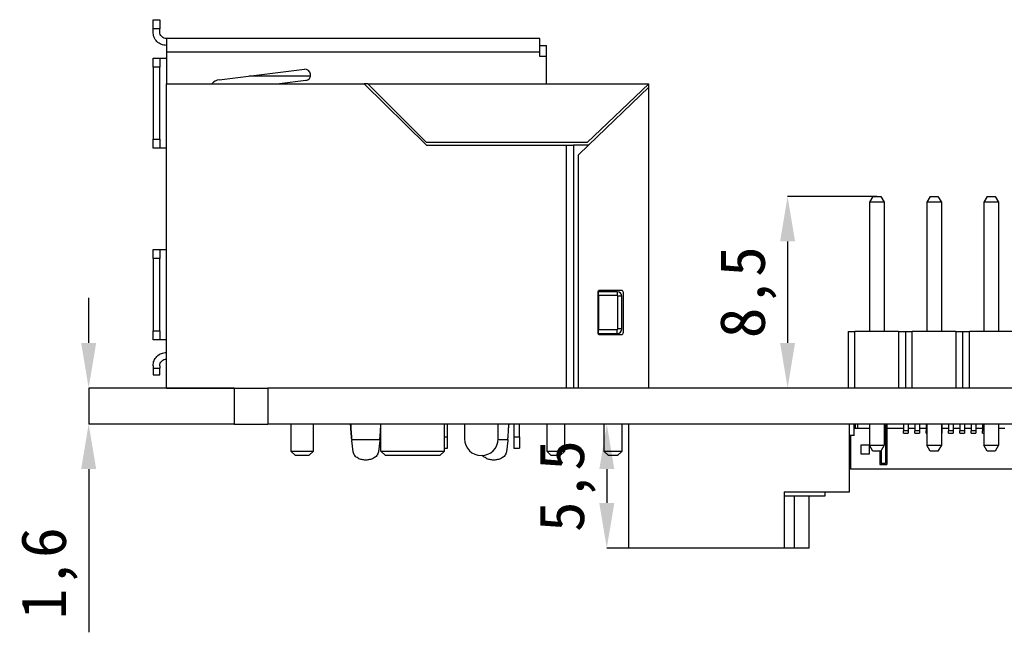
# Model space of a CAD drawing. Header units: millimetres. Extents: x 1628 to 1852, y 2209 to 2446.
# Tile 2 of 34: x 1633 to 1677, y 2256 to 2283. Entities that reach past the tile are written whole.
import ezdxf

# ---------------------------------------------------------------- set-up
doc = ezdxf.new("R2010")
doc.units = ezdxf.units.MM
doc.styles.add('黑体高度2mm', font='simhei.ttf', dxfattribs={"height": 2})
doc.dimstyles.new('红色高度2mm', dxfattribs={"dimtxt": 2, "dimasz": 2, "dimexe": 0, "dimexo": 0, "dimtad": 1, "dimdec": 1, "dimtxsty": '黑体高度2mm', "dimcen": 2.5, "dimclrd": 1, "dimclre": 1, "dimclrt": 1, "dimadec": 0, "dimazin": 0, "dimtfac": 1, "dimtdec": 1, "dimtmove": 0, "dimatfit": 3, "dimfxl": 1, "dimarcsym": 0})

# ---------------------------------------------------------------- blocks, each defined once
blk = doc.blocks.new('*D40')
at = {"color": 1, "lineweight": -2, "transparency": 16777216}
for p, q in [((1671.35, 2275.624), (1667.392, 2275.624)), ((1667.392, 2273.624), (1667.392, 2269.124)), ((1671.35, 2267.124), (1667.392, 2267.124))]:
    blk.add_line(p, q, dxfattribs=at)
at = {"color": 1, "transparency": 16777216}
for points in [[(1667.059, 2273.624), (1667.725, 2273.624), (1667.392, 2275.624)], [(1667.059, 2269.124), (1667.725, 2269.124), (1667.392, 2267.124)]]:
    blk.add_solid(points, dxfattribs=at)
at = {"layer": 'Defpoints', "color": 0, "transparency": 16777216}
for p in [(1671.35, 2275.624), (1667.392, 2267.124), (1671.35, 2267.124)]:
    blk.add_point(p, dxfattribs=at)
at = {"color": 1, "transparency": 16777216, "insert": (1665.643, 2271.374), "char_height": 2, "attachment_point": 5, "rotation": 90, "style": '黑体高度2mm'}
blk.add_mtext('8,5', dxfattribs=at)
blk = doc.blocks.new('*D41')
at = {"color": 1, "lineweight": -2, "transparency": 16777216}
for p, q in [((1660.345, 2265.524), (1659.37, 2265.524)), ((1659.37, 2263.524), (1659.37, 2262.024)), ((1660.345, 2260.024), (1659.37, 2260.024))]:
    blk.add_line(p, q, dxfattribs=at)
at = {"color": 1, "transparency": 16777216}
for points in [[(1659.037, 2263.524), (1659.704, 2263.524), (1659.37, 2265.524)], [(1659.037, 2262.024), (1659.704, 2262.024), (1659.37, 2260.024)]]:
    blk.add_solid(points, dxfattribs=at)
at = {"layer": 'Defpoints', "color": 0, "transparency": 16777216}
for p in [(1660.345, 2265.524), (1659.37, 2260.024), (1660.345, 2260.024)]:
    blk.add_point(p, dxfattribs=at)
at = {"color": 1, "transparency": 16777216, "insert": (1657.622, 2262.774), "char_height": 2, "attachment_point": 5, "rotation": 90, "style": '黑体高度2mm'}
blk.add_mtext('5,5', dxfattribs=at)
blk = doc.blocks.new('*D42')
at = {"color": 1, "lineweight": -2, "transparency": 16777216}
for p, q in [((1636.38, 2269.124), (1636.38, 2271.124)), ((1642.835, 2267.124), (1636.38, 2267.124)), ((1636.38, 2267.124), (1636.38, 2265.524)), ((1642.835, 2265.524), (1636.38, 2265.524)), ((1636.38, 2263.524), (1636.38, 2256.285))]:
    blk.add_line(p, q, dxfattribs=at)
at = {"color": 1, "transparency": 16777216}
for points in [[(1636.047, 2269.124), (1636.714, 2269.124), (1636.38, 2267.124)], [(1636.047, 2263.524), (1636.714, 2263.524), (1636.38, 2265.524)]]:
    blk.add_solid(points, dxfattribs=at)
at = {"layer": 'Defpoints', "color": 0, "transparency": 16777216}
for p in [(1642.835, 2267.124), (1636.38, 2265.524), (1642.835, 2265.524)]:
    blk.add_point(p, dxfattribs=at)
at = {"color": 1, "transparency": 16777216, "insert": (1634.632, 2258.905), "char_height": 2, "attachment_point": 5, "rotation": 90, "style": '黑体高度2mm'}
blk.add_mtext('1,6', dxfattribs=at)

msp = doc.modelspace()

# ---------------------------------------------------------------- linework, layer by layer
at = {"color": 7, "linetype": 'Continuous', "lineweight": 25}
for p, q in [((1639.235, 2283.464), (1639.535, 2283.464)), ((1639.235, 2283.064), (1639.235, 2283.464)), ((1639.535, 2283.464), (1639.535, 2283.064)), ((1639.235, 2282.924), (1639.235, 2283.064)), ((1639.535, 2283.064), (1639.235, 2283.064)), ((1639.535, 2282.924), (1639.535, 2283.064)), ((1639.835, 2282.624), (1639.835, 2282.024)), ((1656.395, 2282.624), (1639.835, 2282.624)), ((1656.395, 2282.324), (1656.695, 2282.324)), ((1656.695, 2281.824), (1656.695, 2282.324)), ((1639.835, 2282.024), (1639.835, 2281.764)), ((1656.395, 2282.024), (1639.835, 2282.024)), ((1656.395, 2281.824), (1656.395, 2282.024)), ((1639.235, 2281.364), (1639.235, 2281.764)), ((1639.235, 2281.764), (1639.535, 2281.764)), ((1639.535, 2281.764), (1639.535, 2281.364)), ((1639.535, 2281.764), (1639.835, 2281.764)), ((1656.695, 2281.824), (1656.395, 2281.824)), ((1656.695, 2280.624), (1656.695, 2281.824)), ((1639.535, 2281.364), (1639.235, 2281.364)), ((1639.235, 2281.364), (1639.235, 2278.164)), ((1639.535, 2278.164), (1639.535, 2281.364)), ((1642.174, 2280.8), (1645.951, 2281.264)), ((1639.835, 2267.124), (1639.835, 2280.624)), ((1639.835, 2280.624), (1648.598, 2280.624)), ((1646.012, 2280.768), (1644.841, 2280.624)), ((1647.57, 2280.628), (1647.57, 2280.624)), ((1648.598, 2280.624), (1651.363, 2277.904)), ((1648.761, 2280.624), (1648.598, 2280.624)), ((1648.761, 2280.624), (1661.235, 2280.624)), ((1651.363, 2278.022), (1648.761, 2280.624)), ((1661.235, 2280.624), (1658.503, 2278.022)), ((1661.235, 2280.464), (1661.235, 2280.624)), ((1658.551, 2277.904), (1661.235, 2280.464)), ((1661.235, 2267.124), (1661.235, 2280.464)), ((1639.235, 2278.164), (1639.535, 2278.164)), ((1639.235, 2277.764), (1639.235, 2278.164)), ((1639.535, 2278.164), (1639.535, 2277.764)), ((1658.503, 2278.022), (1651.363, 2278.022)), ((1639.535, 2277.764), (1639.235, 2277.764)), ((1639.835, 2277.764), (1639.535, 2277.764)), ((1651.363, 2277.904), (1657.583, 2277.904)), ((1657.583, 2267.124), (1657.583, 2277.904)), ((1657.583, 2277.904), (1657.895, 2277.904)), ((1657.895, 2277.904), (1657.895, 2267.124)), ((1658.551, 2277.904), (1657.895, 2277.904)), ((1658.11, 2277.463), (1658.551, 2277.904)), ((1658.11, 2267.124), (1658.11, 2277.463)), ((1671.175, 2275.624), (1671.025, 2275.364)), ((1671.675, 2275.364), (1671.025, 2275.364)), ((1671.025, 2275.364), (1671.025, 2269.624)), ((1671.175, 2275.624), (1671.525, 2275.624)), ((1671.525, 2275.624), (1671.675, 2275.364)), ((1671.675, 2275.364), (1671.675, 2269.624)), ((1673.715, 2275.624), (1673.565, 2275.364)), ((1674.215, 2275.364), (1673.565, 2275.364)), ((1673.565, 2275.364), (1673.565, 2269.624)), ((1673.715, 2275.624), (1674.065, 2275.624)), ((1674.065, 2275.624), (1674.215, 2275.364)), ((1674.215, 2275.364), (1674.215, 2269.624)), ((1676.255, 2275.624), (1676.105, 2275.364)), ((1676.755, 2275.364), (1676.105, 2275.364)), ((1676.105, 2275.364), (1676.105, 2269.624)), ((1676.255, 2275.624), (1676.605, 2275.624)), ((1676.605, 2275.624), (1676.755, 2275.364)), ((1676.755, 2275.364), (1676.755, 2269.624)), ((1639.235, 2273.264), (1639.535, 2273.264)), ((1639.235, 2272.864), (1639.235, 2273.264)), ((1639.535, 2273.264), (1639.535, 2272.864)), ((1639.535, 2273.264), (1639.835, 2273.264)), ((1639.535, 2272.864), (1639.235, 2272.864)), ((1639.235, 2272.864), (1639.235, 2269.664)), ((1639.535, 2269.664), (1639.535, 2272.864)), ((1659.835, 2271.395), (1659.008, 2271.395)), ((1659.008, 2271.222), (1659.008, 2271.395)), ((1660.009, 2271.454), (1659.065, 2271.454)), ((1659.835, 2271.395), (1659.835, 2271.222)), ((1658.965, 2271.354), (1658.965, 2269.594)), ((1659.835, 2271.222), (1659.008, 2271.222)), ((1659.008, 2271.222), (1659.008, 2269.721)), ((1660.035, 2271.195), (1659.862, 2271.195)), ((1659.862, 2269.748), (1659.862, 2271.195)), ((1660.035, 2269.748), (1660.035, 2271.195)), ((1660.109, 2269.594), (1660.109, 2271.354)), ((1639.235, 2269.664), (1639.535, 2269.664)), ((1639.235, 2269.264), (1639.235, 2269.664)), ((1639.535, 2269.664), (1639.535, 2269.264)), ((1659.008, 2269.721), (1659.835, 2269.721)), ((1659.008, 2269.548), (1659.008, 2269.721)), ((1659.835, 2269.548), (1659.835, 2269.721)), ((1660.035, 2269.748), (1659.862, 2269.748)), ((1639.535, 2269.264), (1639.235, 2269.264)), ((1639.835, 2269.264), (1639.535, 2269.264)), ((1659.008, 2269.548), (1659.835, 2269.548)), ((1659.065, 2269.494), (1660.009, 2269.494)), ((1670.08, 2269.624), (1670.08, 2267.124)), ((1670.08, 2269.624), (1670.38, 2269.624)), ((1670.38, 2267.124), (1670.38, 2269.624)), ((1672.32, 2269.624), (1670.38, 2269.624)), ((1672.32, 2269.624), (1672.32, 2267.124)), ((1672.32, 2269.624), (1672.62, 2269.624)), ((1672.62, 2269.624), (1672.62, 2267.124)), ((1672.62, 2269.624), (1672.92, 2269.624)), ((1672.92, 2267.124), (1672.92, 2269.624)), ((1674.86, 2269.624), (1672.92, 2269.624)), ((1674.86, 2269.624), (1674.86, 2267.124)), ((1674.86, 2269.624), (1675.16, 2269.624)), ((1675.16, 2269.624), (1675.16, 2267.124)), ((1675.16, 2269.624), (1675.46, 2269.624)), ((1675.46, 2267.124), (1675.46, 2269.624)), ((1677.4, 2269.624), (1675.46, 2269.624)), ((1639.235, 2268.104), (1639.235, 2268.004)), ((1639.235, 2268.004), (1639.535, 2268.004)), ((1639.535, 2268.104), (1639.535, 2268.004)), ((1639.235, 2267.704), (1639.535, 2267.704)), ((1639.835, 2267.124), (1642.835, 2267.124)), ((1642.835, 2267.124), (1642.835, 2265.524)), ((1642.835, 2267.124), (1644.335, 2267.124)), ((1644.335, 2267.124), (1644.335, 2265.524)), ((1726.335, 2267.124), (1644.335, 2267.124)), ((1642.835, 2265.524), (1644.335, 2265.524)), ((1726.335, 2265.524), (1644.335, 2265.524)), ((1645.355, 2265.524), (1645.355, 2264.324)), ((1646.355, 2264.324), (1646.355, 2265.524)), ((1648.016, 2265.338), (1648.016, 2265.338)), ((1649.341, 2264.324), (1649.341, 2265.524)), ((1652.169, 2264.324), (1652.169, 2265.524)), ((1652.295, 2264.954), (1652.295, 2265.524)), ((1653.055, 2265.524), (1653.055, 2264.874)), ((1654.555, 2264.874), (1654.555, 2265.524)), ((1655.245, 2265.524), (1655.245, 2264.954)), ((1655.495, 2264.954), (1655.495, 2265.524)), ((1656.705, 2265.524), (1656.705, 2264.324)), ((1657.505, 2264.324), (1657.505, 2265.524)), ((1659.245, 2265.524), (1659.245, 2264.324)), ((1660.045, 2264.324), (1660.045, 2265.524)), ((1660.345, 2260.024), (1660.345, 2265.524)), ((1670.145, 2262.524), (1670.145, 2265.524)), ((1670.345, 2265.024), (1670.345, 2265.524)), ((1671.025, 2265.324), (1670.345, 2265.324)), ((1670.389, 2265.524), (1670.389, 2265.324)), ((1670.489, 2265.524), (1670.489, 2265.324)), ((1671.025, 2265.524), (1671.025, 2264.584)), ((1671.675, 2265.524), (1671.675, 2264.584)), ((1671.739, 2265.524), (1671.739, 2263.774)), ((1671.789, 2265.524), (1671.789, 2265.324)), ((1671.789, 2265.324), (1671.789, 2263.724)), ((1672.539, 2265.324), (1671.789, 2265.324)), ((1672.539, 2265.524), (1672.539, 2265.224)), ((1672.739, 2265.524), (1672.739, 2265.224)), ((1673.039, 2265.324), (1672.739, 2265.324)), ((1673.039, 2265.524), (1673.039, 2265.224)), ((1673.239, 2265.524), (1673.239, 2265.224)), ((1673.539, 2265.324), (1673.239, 2265.324)), ((1673.539, 2265.524), (1673.539, 2265.224)), ((1673.565, 2265.524), (1673.565, 2264.584)), ((1674.215, 2265.524), (1674.215, 2264.584)), ((1674.239, 2265.524), (1674.239, 2265.224)), ((1674.539, 2265.324), (1674.239, 2265.324)), ((1674.539, 2265.524), (1674.539, 2265.224)), ((1674.739, 2265.524), (1674.739, 2265.224)), ((1675.039, 2265.324), (1674.739, 2265.324)), ((1675.039, 2265.524), (1675.039, 2265.224)), ((1675.239, 2265.524), (1675.239, 2265.224)), ((1675.539, 2265.324), (1675.239, 2265.324)), ((1675.539, 2265.524), (1675.539, 2265.224)), ((1675.739, 2265.524), (1675.739, 2265.224)), ((1676.039, 2265.324), (1675.739, 2265.324)), ((1676.039, 2265.524), (1676.039, 2265.224)), ((1676.105, 2265.524), (1676.105, 2264.584)), ((1676.755, 2265.524), (1676.755, 2264.584)), ((1677.039, 2265.324), (1676.755, 2265.324)), ((1648.05, 2264.842), (1649.3, 2264.842)), ((1648.05, 2264.842), (1648.054, 2264.793)), ((1648.05, 2264.842), (1648.054, 2264.793)), ((1649.3, 2264.842), (1649.296, 2264.793)), ((1649.3, 2264.842), (1649.296, 2264.793)), ((1652.169, 2264.954), (1652.295, 2264.954)), ((1652.295, 2264.454), (1652.295, 2264.954)), ((1654.98, 2264.842), (1654.976, 2264.793)), ((1654.98, 2264.842), (1654.976, 2264.793)), ((1655.245, 2264.954), (1655.495, 2264.954)), ((1655.245, 2264.954), (1655.245, 2264.454)), ((1655.495, 2264.954), (1655.495, 2264.454)), ((1670.345, 2265.024), (1670.145, 2265.024)), ((1670.189, 2265.024), (1670.189, 2263.524)), ((1672.739, 2265.224), (1672.539, 2265.224)), ((1672.539, 2265.124), (1672.539, 2265.224)), ((1672.539, 2265.124), (1672.739, 2265.124)), ((1672.739, 2265.224), (1672.739, 2265.124)), ((1673.239, 2265.224), (1673.039, 2265.224)), ((1673.039, 2265.124), (1673.039, 2265.224)), ((1673.039, 2265.124), (1673.239, 2265.124)), ((1673.239, 2265.224), (1673.239, 2265.124)), ((1673.565, 2265.224), (1673.539, 2265.224)), ((1673.539, 2265.124), (1673.539, 2265.224)), ((1674.239, 2265.224), (1674.215, 2265.224)), ((1674.239, 2265.224), (1674.239, 2265.124)), ((1674.739, 2265.224), (1674.539, 2265.224)), ((1674.539, 2265.124), (1674.539, 2265.224)), ((1674.539, 2265.124), (1674.739, 2265.124)), ((1674.739, 2265.224), (1674.739, 2265.124)), ((1675.239, 2265.224), (1675.039, 2265.224)), ((1675.039, 2265.124), (1675.039, 2265.224)), ((1675.039, 2265.124), (1675.239, 2265.124)), ((1675.239, 2265.224), (1675.239, 2265.124)), ((1675.739, 2265.224), (1675.539, 2265.224)), ((1675.539, 2265.124), (1675.539, 2265.224)), ((1675.539, 2265.124), (1675.739, 2265.124)), ((1675.739, 2265.224), (1675.739, 2265.124)), ((1676.105, 2265.224), (1676.039, 2265.224)), ((1676.039, 2265.124), (1676.039, 2265.224)), ((1648.117, 2264.288), (1648.054, 2264.793)), ((1649.296, 2264.793), (1649.233, 2264.288)), ((1652.169, 2264.454), (1652.295, 2264.454)), ((1654.976, 2264.793), (1654.913, 2264.288)), ((1655.245, 2264.454), (1655.495, 2264.454)), ((1671.024, 2264.587), (1670.639, 2264.587)), ((1670.639, 2264.587), (1670.639, 2264.202)), ((1671.024, 2264.202), (1671.024, 2264.587)), ((1671.025, 2264.584), (1671.675, 2264.584)), ((1671.175, 2264.324), (1671.025, 2264.584)), ((1671.675, 2264.584), (1671.525, 2264.324)), ((1673.565, 2264.584), (1674.215, 2264.584)), ((1673.715, 2264.324), (1673.565, 2264.584)), ((1674.215, 2264.584), (1674.065, 2264.324)), ((1676.105, 2264.584), (1676.755, 2264.584)), ((1676.255, 2264.324), (1676.105, 2264.584)), ((1676.755, 2264.584), (1676.605, 2264.324)), ((1645.355, 2264.324), (1645.555, 2264.124)), ((1645.355, 2264.324), (1646.355, 2264.324)), ((1646.155, 2264.124), (1645.555, 2264.124)), ((1646.155, 2264.124), (1646.355, 2264.324)), ((1649.341, 2264.324), (1652.169, 2264.324)), ((1649.555, 2264.124), (1649.341, 2264.324)), ((1651.955, 2264.124), (1649.555, 2264.124)), ((1652.169, 2264.324), (1651.955, 2264.124)), ((1656.705, 2264.324), (1656.905, 2264.124)), ((1656.705, 2264.324), (1657.505, 2264.324)), ((1657.305, 2264.124), (1656.905, 2264.124)), ((1657.305, 2264.124), (1657.505, 2264.324)), ((1659.245, 2264.324), (1659.445, 2264.124)), ((1659.245, 2264.324), (1660.045, 2264.324)), ((1659.845, 2264.124), (1659.445, 2264.124)), ((1659.845, 2264.124), (1660.045, 2264.324)), ((1670.639, 2264.202), (1671.024, 2264.202)), ((1671.525, 2264.324), (1671.175, 2264.324)), ((1671.489, 2264.324), (1671.489, 2263.724)), ((1671.539, 2264.349), (1671.539, 2263.774)), ((1674.065, 2264.324), (1673.715, 2264.324)), ((1676.605, 2264.324), (1676.255, 2264.324)), ((1671.489, 2263.724), (1671.789, 2263.724)), ((1671.739, 2263.774), (1671.539, 2263.774)), ((1686.843, 2263.524), (1670.189, 2263.524)), ((1667.245, 2262.524), (1670.145, 2262.524)), ((1667.245, 2262.524), (1667.245, 2260.024)), ((1669.045, 2262.324), (1667.245, 2262.324)), ((1668.355, 2260.024), (1668.355, 2262.324)), ((1669.045, 2262.524), (1669.045, 2262.324)), ((1667.245, 2260.024), (1660.345, 2260.024)), ((1667.68, 2260.024), (1667.245, 2260.024)), ((1668.355, 2260.024), (1667.68, 2260.024))]:
    msp.add_line(p, q, dxfattribs=at)
at = {"color": 8, "linetype": 'Continuous', "lineweight": 25}
for p, q in [((1639.835, 2281.764), (1639.835, 2280.624)), ((1646.226, 2280.964), (1643.507, 2280.964)), ((1654.554, 2264.842), (1654.98, 2264.842)), ((1673.539, 2265.124), (1673.565, 2265.124)), ((1674.215, 2265.124), (1674.239, 2265.124)), ((1676.039, 2265.124), (1676.105, 2265.124)), ((1667.68, 2262.324), (1667.68, 2260.024))]:
    msp.add_line(p, q, dxfattribs=at)
at = {"color": 7, "linetype": 'Continuous', "lineweight": 25}
for centre, radius, start, end in [((1645.981, 2281.016), 0.25, 277, 97), ((1642.235, 2280.304), 0.5, 97, 140.2082), ((1659.065, 2271.354), 0.1, 90, 180), ((1659.835, 2271.195), 0.2, 0, 90), ((1660.009, 2271.354), 0.1, 0, 90), ((1659.835, 2271.195), 0.0268, 0, 90), ((1659.835, 2269.748), 0.2, 270, 0), ((1659.835, 2269.748), 0.0268, 270, 0), ((1659.065, 2269.594), 0.1, 180, 270), ((1660.009, 2269.594), 0.1, 270, 0), ((1653.805, 2264.874), 0.75, 180, 0)]:
    msp.add_arc(centre, radius, start, end, dxfattribs=at)
for points in [[(1639.835, 2282.324), (1639.756, 2282.333), (1639.599, 2282.351), (1639.401, 2282.49), (1639.262, 2282.688), (1639.244, 2282.845), (1639.235, 2282.924)], [(1639.835, 2282.624), (1639.796, 2282.629), (1639.717, 2282.638), (1639.618, 2282.707), (1639.548, 2282.806), (1639.539, 2282.885), (1639.535, 2282.924)], [(1656.395, 2282.024), (1656.395, 2282.103), (1656.395, 2282.26), (1656.395, 2282.458), (1656.395, 2282.597), (1656.395, 2282.615), (1656.395, 2282.624)], [(1639.235, 2268.104), (1639.244, 2268.183), (1639.262, 2268.34), (1639.401, 2268.538), (1639.599, 2268.677), (1639.756, 2268.695), (1639.835, 2268.704)], [(1639.535, 2268.104), (1639.539, 2268.143), (1639.548, 2268.222), (1639.618, 2268.321), (1639.717, 2268.391), (1639.796, 2268.4), (1639.835, 2268.404)], [(1639.235, 2268.004), (1639.235, 2267.965), (1639.235, 2267.886), (1639.235, 2267.787), (1639.235, 2267.718), (1639.235, 2267.709), (1639.235, 2267.704)], [(1639.535, 2267.704), (1639.535, 2267.709), (1639.535, 2267.718), (1639.535, 2267.787), (1639.535, 2267.886), (1639.535, 2267.965), (1639.535, 2268.004)], [(1648.016, 2265.338), (1648.012, 2265.368), (1648.006, 2265.429), (1648, 2265.485), (1647.997, 2265.513)], [(1648.016, 2265.338), (1648.012, 2265.368), (1648.006, 2265.429), (1648, 2265.485), (1647.997, 2265.513)], [(1648.016, 2265.338), (1648.018, 2265.292), (1648.024, 2265.2), (1648.033, 2265.068), (1648.041, 2264.945), (1648.047, 2264.876), (1648.05, 2264.842)], [(1648.05, 2264.842), (1648.047, 2264.876), (1648.041, 2264.945), (1648.033, 2265.068), (1648.024, 2265.2), (1648.018, 2265.292), (1648.016, 2265.338)], [(1649.3, 2264.842), (1649.303, 2264.876), (1649.309, 2264.945), (1649.317, 2265.068), (1649.326, 2265.2), (1649.331, 2265.292), (1649.334, 2265.338)], [(1654.98, 2264.842), (1654.983, 2264.876), (1654.989, 2264.945), (1654.997, 2265.068), (1655.006, 2265.2), (1655.011, 2265.292), (1655.014, 2265.338)], [(1655.014, 2265.338), (1655.017, 2265.368), (1655.024, 2265.429), (1655.03, 2265.485), (1655.033, 2265.513)], [(1655.014, 2265.338), (1655.017, 2265.368), (1655.024, 2265.429), (1655.03, 2265.485), (1655.033, 2265.513)]]:
    msp.add_open_spline(points, degree=3, dxfattribs=at)
for points, knots in [([(1648.004, 2265.524), (1648.005, 2265.515), (1648.009, 2265.456), (1648.012, 2265.392), (1648.016, 2265.338)], [0, 0, 0, 0, 0.160771, 1, 1, 1, 1]), ([(1655.014, 2265.338), (1655.017, 2265.392), (1655.021, 2265.456), (1655.025, 2265.515), (1655.025, 2265.524)], [0, 0, 0, 0, 0.8392282, 1, 1, 1, 1]), ([(1648.675, 2263.926), (1648.618, 2263.93), (1648.495, 2263.938), (1648.319, 2264.005), (1648.2, 2264.101), (1648.135, 2264.201), (1648.123, 2264.258), (1648.117, 2264.288)], [0, 0, 0, 0, 0.20641, 0.441661, 0.70565, 0.849191, 1, 1, 1, 1]), ([(1649.233, 2264.288), (1649.227, 2264.258), (1649.214, 2264.201), (1649.15, 2264.101), (1649.031, 2264.005), (1648.854, 2263.938), (1648.732, 2263.93), (1648.675, 2263.926)], [0, 0, 0, 0, 0.150809, 0.29435, 0.558339, 0.79359, 1, 1, 1, 1]), ([(1654.355, 2263.926), (1654.298, 2263.93), (1654.175, 2263.938), (1654.001, 2264.006), (1653.895, 2264.082), (1653.864, 2264.133), (1653.861, 2264.138)], [0, 0, 0, 0, 0.282279, 0.604, 0.965021, 1, 1, 1, 1]), ([(1654.913, 2264.288), (1654.907, 2264.258), (1654.894, 2264.201), (1654.83, 2264.101), (1654.711, 2264.005), (1654.534, 2263.938), (1654.412, 2263.93), (1654.355, 2263.926)], [0, 0, 0, 0, 0.150809, 0.29435, 0.558339, 0.79359, 1, 1, 1, 1])]:
    msp.add_open_spline(points, degree=3, knots=knots, dxfattribs=at)

# ---------------------------------------------------------------- dimensions: what is measured, and where the dimension line sits
at = {"color": 3}
for base, p1, p2, picture, middle in [((1667.392, 2267.124), (1671.35, 2275.624), (1671.35, 2267.124), '*D40', (1665.643, 2271.374)), ((1636.38, 2265.524), (1642.835, 2267.124), (1642.835, 2265.524), '*D42', (1634.632, 2258.905)), ((1659.37, 2260.024), (1660.345, 2265.524), (1660.345, 2260.024), '*D41', (1657.622, 2262.774))]:
    dim = msp.add_linear_dim(base=base, p1=p1, p2=p2, angle=90, dimstyle='红色高度2mm', dxfattribs=at)
    dim.commit()
    dim.dimension.update_dxf_attribs({"geometry": picture, "text_midpoint": middle})

doc.saveas('drawing.dxf')
